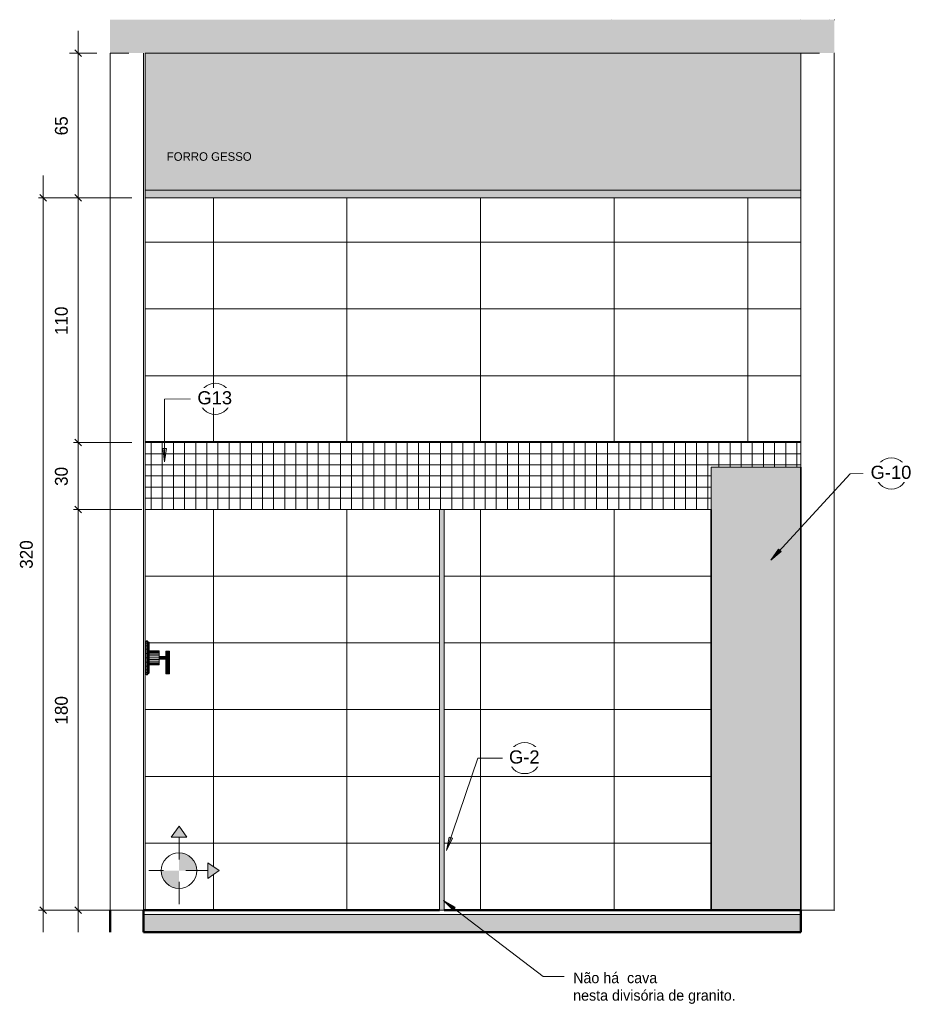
# Model space of a CAD drawing. Header units: metres. Extents: x -7.1 to 31.6, y -21.1 to 8.5.
# Tile 13 of 44: x 0 to 4, y -0.4 to 4. Entities that reach past the tile are written whole.
import ezdxf

# ---------------------------------------------------------------- set-up
doc = ezdxf.new("R2010")
doc.units = ezdxf.units.M
doc.linetypes.add('Oculta', pattern=[0.007144, 0.004763, -0.002381])
for name, color, linetype, lineweight in [('A-ANNO-DIMS', 211, 'Continuous', 9), ('A-ANNO-DIMS-20', 211, 'Continuous', 9), ('A-ANNO-KEYN', 231, 'Continuous', 9), ('A-DETL', 90, 'Continuous', 18), ('A-DETL-GENF', 92, 'Continuous', 18), ('A-DETL-HDLN', 90, 'Oculta', 18), ('A-DETL-THIN', 151, 'Continuous', 18), ('A-DOOR', 31, 'Continuous', 18), ('A-FLOR', 192, 'Continuous', 18), ('A-FLOR-MCUT', 51, 'Continuous', 18), ('A-FLOR-PATT', 8, 'Continuous', 18), ('A-GENM', 13, 'Continuous', 18), ('A-WALL', 113, 'Continuous', 18), ('A-WALL-PATT', 111, 'Continuous', 35), ('Drawing3_dwg _2_', 8, 'Continuous', 18), ('G-ANNO-TEXT', 231, 'Continuous', 9), ('G-IMPT', 8, 'Continuous', 18), ('P-SANR-FIXT', 6, 'Continuous', 18)]:
    doc.layers.add(name, color=color, linetype=linetype, lineweight=lineweight)
doc.styles.add('Arial_2', font='arial.ttf', dxfattribs={"height": 0.059012})
doc.styles.add('Century Gothic_1', font='GOTHIC.TTF', dxfattribs={"height": 0.047904})
doc.styles.add('Century Gothic_4', font='GOTHIC.TTF', dxfattribs={"height": 0.038323})
doc.styles.add('Century Gothic_5', font='GOTHIC.TTF', dxfattribs={"height": 0.057484})
doc.dimstyles.new('_Cotas_detalhamento_3_mm_1', dxfattribs={"dimscale": 0.3048, "dimtxt": 0.06, "dimasz": 0.098425, "dimexe": 0.065617, "dimexo": 0.19685, "dimgap": 0.098425, "dimtad": 1, "dimdec": 0, "dimlfac": 100, "dimzin": 0, "dimdsep": 46, "dimtxsty": 'Century Gothic_5', "dimblk1": 'OBLIQUE', "dimblk2": 'OBLIQUE', "dimsah": 1, "dimcen": 0.09, "dimdle": 0.328084, "dimazin": 0, "dimtfac": 1, "dimtdec": 4, "dimtix": 1, "dimtmove": 0, "dimatfit": 3, "dimfxl": 1, "dimtvp": 1, "dimtolj": 1, "dimtzin": 0, "dimarcsym": 2})
pattern_1 = [(0, (20.112, -0.6), (0, 0.3), []), (90, (20.112, -0.6), (-0.6, 4e-17), [])]

# ---------------------------------------------------------------- blocks, each defined once
blk = doc.blocks.new('Drawing3_dwg_Toilet_tissue_dispenser_12762 - Toilet_tissue_dispenser_12762-202880-TÉRREO-1487642-Vista F_')
at = {"layer": 'A-GENM', "color": 3}
for p, q in [((19.6074, 0), (19.6155, 0)), ((19.6155, 0), (19.6074, 0)), ((19.6183, 0), (19.6155, 0)), ((19.6155, 0), (19.6182, 0)), ((19.6155, 0), (19.6155, 0)), ((19.6155, 0), (19.6155, 0))]:
    blk.add_line(p, q, dxfattribs=at)
at = {"layer": 'A-GENM', "color": 3, "flags": 128}
for points in [[(19.551, 0), (19.551, 0), (19.551, 0), (19.551, 0), (19.5511, 0), (19.5512, 0), (19.5513, 0), (19.5514, 0), (19.5515, 0), (19.5517, 0), (19.5518, 0), (19.552, 0), (19.5522, 0), (19.5524, 0), (19.5526, 0), (19.5529, 0), (19.5531, 0), (19.5534, 0), (19.5537, 0), (19.5539, 0), (19.5543, 0), (19.5546, 0), (19.5549, 0), (19.5552, 0), (19.5556, 0), (19.556, 0), (19.5563, 0), (19.5567, 0), (19.5571, 0), (19.5575, 0), (19.5579, 0), (19.5583, 0), (19.5587, 0), (19.5592, 0), (19.5596, 0), (19.56, 0), (19.6644, 0)], [(19.5512, 0), (19.5512, 0), (19.5512, 0), (19.5512, 0), (19.5512, 0), (19.5512, 0), (19.5512, 0), (19.5512, 0), (19.5512, 0), (19.5512, 0), (19.5512, 0), (19.5512, 0), (19.5512, 0), (19.5512, 0), (19.5512, 0), (19.5512, 0), (19.5512, 0), (19.5512, 0), (19.5512, 0), (19.5512, 0), (19.5512, 0), (19.5512, 0), (19.5512, 0), (19.5512, 0), (19.5511, 0), (19.5511, 0), (19.5511, 0), (19.5511, 0), (19.5511, 0), (19.5511, 0), (19.5511, 0), (19.5511, 0), (19.5511, 0), (19.5511, 0), (19.5511, 0), (19.5511, 0), (19.5511, 0), (19.5511, 0), (19.5511, 0), (19.5511, 0), (19.5511, 0), (19.5511, 0), (19.5511, 0), (19.5511, 0), (19.5511, 0), (19.5511, 0), (19.551, 0), (19.551, 0), (19.551, 0), (19.551, 0), (19.551, 0), (19.551, 0), (19.551, 0), (19.551, 0), (19.551, 0), (19.551, 0), (19.551, 0), (19.551, 0), (19.551, 0), (19.551, 0), (19.551, 0), (19.551, 0), (19.551, 0), (19.551, 0), (19.551, 0), (19.551, 0), (19.551, 0), (19.551, 0), (19.551, 0), (19.551, 0), (19.551, 0), (19.551, 0), (19.551, 0), (19.551, 0), (19.551, 0), (19.551, 0)], [(19.551, 0), (19.551, 0), (19.551, 0), (19.551, 0), (19.551, 0), (19.551, 0), (19.551, 0), (19.551, 0), (19.551, 0), (19.551, 0), (19.551, 0), (19.551, 0), (19.551, 0), (19.551, 0), (19.551, 0), (19.551, 0), (19.551, 0), (19.551, 0), (19.551, 0), (19.551, 0), (19.551, 0), (19.551, 0), (19.551, 0), (19.551, 0), (19.551, 0), (19.551, 0), (19.551, 0), (19.551, 0), (19.551, 0), (19.551, 0), (19.5511, 0), (19.5511, 0), (19.5511, 0), (19.5511, 0), (19.5511, 0), (19.5511, 0), (19.5511, 0), (19.5511, 0)], [(19.5511, 0), (19.5511, 0), (19.5511, 0), (19.5511, 0), (19.5511, 0), (19.5511, 0), (19.5511, 0), (19.5511, 0), (19.5511, 0), (19.5511, 0), (19.5511, 0), (19.5511, 0), (19.5511, 0), (19.5511, 0), (19.5512, 0), (19.5512, 0), (19.5512, 0), (19.5512, 0), (19.5512, 0), (19.5512, 0), (19.5512, 0), (19.5512, 0), (19.5512, 0), (19.5512, 0), (19.5512, 0), (19.5512, 0), (19.5512, 0), (19.5512, 0), (19.5512, 0), (19.5512, 0), (19.5512, 0), (19.5512, 0), (19.5512, 0), (19.5512, 0), (19.5512, 0), (19.5512, 0), (19.5512, 0), (19.5512, 0)], [(19.5512, 0), (19.5512, 0), (19.5512, 0), (19.5513, 0), (19.5513, 0), (19.5514, 0), (19.5515, 0), (19.5516, 0), (19.5518, 0), (19.5519, 0), (19.5521, 0), (19.5523, 0), (19.5524, 0), (19.5527, 0), (19.5529, 0), (19.5531, 0), (19.5534, 0), (19.5536, 0), (19.5539, 0), (19.5542, 0), (19.5545, 0), (19.5549, 0), (19.5552, 0), (19.5555, 0), (19.5559, 0), (19.5563, 0), (19.5566, 0), (19.557, 0), (19.5574, 0), (19.5578, 0), (19.5582, 0), (19.5586, 0), (19.559, 0), (19.5595, 0), (19.5599, 0), (19.5603, 0), (19.6647, 0)], [(19.5603, 0), (19.5601, 0), (19.56, 0)], [(19.6644, 0), (19.6646, 0), (19.6647, 0)]]:
    blk.add_lwpolyline(points, dxfattribs=at)
blk = doc.blocks.new('Drawing3_dwg_M_Descarga simples1 - 60X160-353184-TÉRREO-1487643-Vista F_')
at = {"layer": 'A-DOOR', "color": 130, "lineweight": 25}
for p, q in [((19.8047, 0), (19.7847, 0)), ((19.7847, 0), (19.8047, 0))]:
    blk.add_line(p, q, dxfattribs=at)
at = {"layer": 'A-DOOR', "color": 4}
blk.add_line((20.3864, 0), (19.8047, 0), dxfattribs=at)
blk = doc.blocks.new('Drawing3_dwg_M_Toilet-Domestic-3D - M_Toilet-Domestic-3D-210232-TÉRREO-1487644-Vista F_')
at = {"layer": 'P-SANR-FIXT', "color": 3, "flags": 128}
blk.add_lwpolyline([(20.392, 0), (20.3909, 0), (20.3772, 0), (20.3587, 0), (20.335, 0), (20.2998, 0), (20.2744, 0), (20.2524, 0), (20.2175, 0), (20.1921, 0), (20.1572, 0), (20.1352, 0), (20.1098, 0), (20.0746, 0), (20.0509, 0), (20.0324, 0), (20.0187, 0), (20.0176, 0)], dxfattribs=at)
blk = doc.blocks.new('Drawing3_dwg_Toilet_tissue_dispenser_12762 - Toilet_tissue_dispenser_12762-V24-TÉRREO-1487646-Vista F_')
at = {"layer": 'A-GENM', "color": 3}
for p, q in [((20.5912, 0), (20.5992, 0)), ((20.5992, 0), (20.5912, 0)), ((20.602, 0), (20.5992, 0)), ((20.5992, 0), (20.602, 0)), ((20.5992, 0), (20.5992, 0)), ((20.5992, 0), (20.5992, 0))]:
    blk.add_line(p, q, dxfattribs=at)
at = {"layer": 'A-GENM', "color": 3, "flags": 128}
for points in [[(20.535, 0), (20.535, 0), (20.535, 0), (20.535, 0), (20.5351, 0), (20.5352, 0), (20.5353, 0), (20.5354, 0), (20.5355, 0), (20.5357, 0), (20.5358, 0), (20.536, 0), (20.5362, 0), (20.5364, 0), (20.5366, 0), (20.5369, 0), (20.5371, 0), (20.5374, 0), (20.5377, 0), (20.538, 0), (20.5383, 0), (20.5386, 0), (20.5389, 0), (20.5393, 0), (20.5396, 0), (20.54, 0), (20.5404, 0), (20.5408, 0), (20.5411, 0), (20.5415, 0), (20.542, 0), (20.5424, 0), (20.5428, 0), (20.5432, 0), (20.5436, 0), (20.544, 0), (20.6484, 0), (20.652, 0), (20.6518, 0), (20.6517, 0), (20.6482, 0), (20.5438, 0), (20.5433, 0), (20.5429, 0), (20.5425, 0), (20.5421, 0), (20.5417, 0), (20.5413, 0), (20.5409, 0), (20.5405, 0), (20.5401, 0), (20.5397, 0), (20.5394, 0), (20.539, 0), (20.5387, 0), (20.5383, 0), (20.538, 0), (20.5377, 0), (20.5374, 0), (20.5371, 0), (20.5369, 0), (20.5366, 0), (20.5364, 0), (20.5361, 0), (20.5359, 0), (20.5357, 0), (20.5356, 0), (20.5354, 0), (20.5353, 0), (20.5351, 0), (20.535, 0), (20.5349, 0), (20.5349, 0), (20.5348, 0), (20.5347, 0), (20.5347, 0), (20.5347, 0)], [(20.535, 0), (20.535, 0), (20.535, 0), (20.535, 0), (20.535, 0), (20.535, 0), (20.5349, 0), (20.5349, 0), (20.5349, 0), (20.5349, 0), (20.5349, 0), (20.5349, 0), (20.5349, 0), (20.5349, 0), (20.5349, 0), (20.5349, 0), (20.5349, 0), (20.5349, 0), (20.5349, 0), (20.5349, 0), (20.5349, 0), (20.5349, 0), (20.5349, 0), (20.5349, 0), (20.5349, 0), (20.5349, 0), (20.5349, 0), (20.5349, 0), (20.5349, 0), (20.5349, 0), (20.5349, 0), (20.5349, 0), (20.5349, 0), (20.5349, 0), (20.5349, 0), (20.5348, 0), (20.5348, 0), (20.5348, 0), (20.5348, 0), (20.5348, 0), (20.5348, 0), (20.5348, 0), (20.5348, 0), (20.5348, 0), (20.5348, 0), (20.5348, 0), (20.5348, 0), (20.5348, 0), (20.5348, 0), (20.5348, 0), (20.5348, 0), (20.5348, 0), (20.5348, 0), (20.5348, 0), (20.5348, 0), (20.5348, 0), (20.5348, 0), (20.5348, 0), (20.5348, 0), (20.5347, 0), (20.5347, 0), (20.5347, 0), (20.5347, 0), (20.5347, 0), (20.5347, 0), (20.5347, 0), (20.5347, 0), (20.5347, 0), (20.5347, 0), (20.5347, 0), (20.5347, 0), (20.5347, 0), (20.5347, 0), (20.5347, 0), (20.5347, 0), (20.5347, 0)], [(20.5347, 0), (20.5347, 0), (20.5347, 0), (20.5347, 0), (20.5347, 0), (20.5347, 0), (20.5347, 0), (20.5347, 0), (20.5347, 0), (20.5347, 0), (20.5347, 0), (20.5347, 0), (20.5347, 0), (20.5347, 0), (20.5347, 0), (20.5347, 0), (20.5347, 0), (20.5348, 0), (20.5348, 0), (20.5348, 0), (20.5348, 0), (20.5348, 0), (20.5348, 0), (20.5348, 0), (20.5348, 0), (20.5348, 0), (20.5348, 0), (20.5348, 0), (20.5348, 0), (20.5348, 0), (20.5348, 0), (20.5348, 0), (20.5348, 0), (20.5348, 0), (20.5348, 0), (20.5348, 0), (20.5348, 0), (20.5348, 0)], [(20.5348, 0), (20.5348, 0), (20.5348, 0), (20.5349, 0), (20.5349, 0), (20.5349, 0), (20.5349, 0), (20.5349, 0), (20.5349, 0), (20.5349, 0), (20.5349, 0), (20.5349, 0), (20.5349, 0), (20.5349, 0), (20.5349, 0), (20.5349, 0), (20.5349, 0), (20.5349, 0), (20.5349, 0), (20.5349, 0), (20.5349, 0), (20.5349, 0), (20.5349, 0), (20.5349, 0), (20.5349, 0), (20.5349, 0), (20.5349, 0), (20.5349, 0), (20.5349, 0), (20.5349, 0), (20.5349, 0), (20.5349, 0), (20.535, 0), (20.535, 0), (20.535, 0), (20.535, 0), (20.535, 0), (20.535, 0)], [(20.544, 0), (20.5439, 0), (20.5438, 0)], [(20.6482, 0), (20.6483, 0), (20.6484, 0)]]:
    blk.add_lwpolyline(points, dxfattribs=at)
blk = doc.blocks.new('Drawing3_dwg _2_-1487641-Vista F_')
at = {"lineweight": 18}
for p, q in [((19.0422, 0), (17.5618, 0)), ((17.5618, 0), (19.0422, 0)), ((17.5618, 0), (19.0422, 0)), ((20.815, 0), (19.0622, 0)), ((19.0622, 0), (20.815, 0)), ((19.0622, 0), (20.815, 0)), ((20.815, 0), (20.1383, 0))]:
    blk.add_line(p, q, dxfattribs=at)
at = {"layer": 'A-WALL', "color": 5}
for p, q in [((19.6647, 0), (19.4009, 0)), ((19.4009, 0), (19.7847, 0)), ((19.7847, 0), (19.6847, 0)), ((20.6646, 0), (20.1857, 0)), ((20.1857, 0), (20.6646, 0))]:
    blk.add_line(p, q, dxfattribs=at)
at = {"layer": 'A-WALL', "color": 170, "lineweight": 35}
for p, q in [((20.8146, 0), (20.815, 0)), ((20.815, 0), (20.8146, 0)), ((20.8146, 0), (20.815, 0)), ((20.815, 0), (20.8146, 0))]:
    blk.add_line(p, q, dxfattribs=at)
for name in ['Drawing3_dwg_Toilet_tissue_dispenser_12762 - Toilet_tissue_dispenser_12762-202880-TÉRREO-1487642-Vista F_', 'Drawing3_dwg_M_Descarga simples1 - 60X160-353184-TÉRREO-1487643-Vista F_', 'Drawing3_dwg_M_Toilet-Domestic-3D - M_Toilet-Domestic-3D-210232-TÉRREO-1487644-Vista F_', 'Drawing3_dwg_Toilet_tissue_dispenser_12762 - Toilet_tissue_dispenser_12762-V24-TÉRREO-1487646-Vista F_']:
    blk.add_blockref(name, (0, 0))
blk = doc.blocks.new('Kohler_-_K-T8226_Taboret_Shower_Trim_1533 - t8226_dxf-717986-Vista F_')
at = {"layer": 'G-IMPT'}
for p, q in [((17.7238, 1.2068), (17.7238, 1.2094)), ((17.7301, 1.2094), (17.7238, 1.2094)), ((17.7238, 1.1992), (17.7238, 1.2068)), ((17.7301, 1.2068), (17.7238, 1.2068)), ((17.7238, 1.1871), (17.7238, 1.1992)), ((17.7301, 1.1992), (17.7238, 1.1992)), ((17.7301, 1.2068), (17.7301, 1.2094)), ((17.7301, 1.2094), (17.7301, 1.2092)), ((17.7301, 1.1992), (17.7301, 1.2068)), ((17.7301, 1.2047), (17.7349, 1.2047)), ((17.7301, 1.2022), (17.7349, 1.2022)), ((17.7301, 1.1871), (17.7301, 1.1992)), ((17.7301, 1.1951), (17.7349, 1.1951)), ((17.7349, 1.2022), (17.7349, 1.2047)), ((17.7349, 1.2047), (17.7349, 1.2044)), ((17.7349, 1.2031), (17.7381, 1.2031)), ((17.7349, 1.1951), (17.7349, 1.2022)), ((17.7349, 1.2007), (17.7381, 1.2007)), ((17.7349, 1.1837), (17.7349, 1.1951)), ((17.7381, 1.2007), (17.7381, 1.2031)), ((17.7381, 1.2031), (17.7381, 1.2028)), ((17.7381, 1.1937), (17.7381, 1.2007)), ((17.7238, 1.1713), (17.7238, 1.1871)), ((17.7301, 1.1871), (17.7238, 1.1871)), ((17.7238, 1.1529), (17.7238, 1.1713)), ((17.7301, 1.1713), (17.7238, 1.1713)), ((17.7238, 1.1332), (17.7238, 1.1529)), ((17.7301, 1.1529), (17.7238, 1.1529)), ((17.7301, 1.1713), (17.7301, 1.1871)), ((17.7301, 1.1837), (17.7349, 1.1837)), ((17.7301, 1.1529), (17.7301, 1.1713)), ((17.7301, 1.1689), (17.7349, 1.1689)), ((17.7301, 1.1332), (17.7301, 1.1529)), ((17.7301, 1.1517), (17.7349, 1.1517)), ((17.7349, 1.1937), (17.7381, 1.1937)), ((17.7349, 1.1689), (17.7349, 1.1837)), ((17.7349, 1.1826), (17.7381, 1.1826)), ((17.7349, 1.1517), (17.7349, 1.1689)), ((17.7349, 1.1681), (17.7381, 1.1681)), ((17.7349, 1.1332), (17.7349, 1.1517)), ((17.7349, 1.1513), (17.7381, 1.1513)), ((17.7381, 1.1826), (17.7381, 1.1937)), ((17.7381, 1.1681), (17.7381, 1.1826)), ((17.7381, 1.1513), (17.7381, 1.1681)), ((17.7381, 1.165), (17.7825, 1.165)), ((17.7381, 1.1639), (17.7825, 1.1639)), ((17.7381, 1.1607), (17.7825, 1.1607)), ((17.7381, 1.1557), (17.7825, 1.1557)), ((17.7381, 1.1332), (17.7381, 1.1513)), ((17.7825, 1.1639), (17.7825, 1.165)), ((17.7825, 1.165), (17.7825, 1.1647)), ((17.7825, 1.1607), (17.7825, 1.1639)), ((17.7825, 1.1557), (17.7825, 1.1607)), ((17.7825, 1.1491), (17.7825, 1.1557)), ((17.8126, 1.1392), (17.8126, 1.1628)), ((17.8137, 1.1628), (17.8126, 1.1628)), ((17.8126, 1.1628), (17.8129, 1.1628)), ((17.8137, 1.1628), (17.8166, 1.1628)), ((17.8137, 1.138), (17.8137, 1.1628)), ((17.8166, 1.1628), (17.8206, 1.1628)), ((17.8166, 1.0612), (17.8166, 1.1628)), ((17.8206, 1.1628), (17.8245, 1.1628)), ((17.8206, 1.0612), (17.8206, 1.1628)), ((17.8245, 1.1628), (17.8274, 1.1628)), ((17.8245, 1.0612), (17.8245, 1.1628)), ((17.8274, 1.1628), (17.8285, 1.1628)), ((17.8274, 1.0612), (17.8274, 1.1628)), ((17.8285, 1.1628), (17.8283, 1.1628)), ((17.8285, 1.0612), (17.8285, 1.1628)), ((17.7238, 1.1135), (17.7238, 1.1332)), ((17.7301, 1.1332), (17.7238, 1.1332)), ((17.7238, 1.0951), (17.7238, 1.1135)), ((17.7301, 1.1135), (17.7238, 1.1135)), ((17.7301, 1.1135), (17.7301, 1.1332)), ((17.7301, 1.1332), (17.7349, 1.1332)), ((17.7301, 1.1147), (17.7349, 1.1147)), ((17.7301, 1.0951), (17.7301, 1.1135)), ((17.7349, 1.1147), (17.7349, 1.1332)), ((17.7349, 1.1332), (17.7381, 1.1332)), ((17.7349, 1.1151), (17.7381, 1.1151)), ((17.7349, 1.0975), (17.7349, 1.1147)), ((17.7381, 1.1491), (17.7825, 1.1491)), ((17.7381, 1.1414), (17.7825, 1.1414)), ((17.7381, 1.1151), (17.7381, 1.1332)), ((17.7381, 1.1332), (17.7825, 1.1332)), ((17.7381, 1.125), (17.7825, 1.125)), ((17.7381, 1.1173), (17.7825, 1.1173)), ((17.7381, 1.0983), (17.7381, 1.1151)), ((17.7381, 1.1108), (17.7825, 1.1108)), ((17.7825, 1.1414), (17.7825, 1.1491)), ((17.7825, 1.1332), (17.7825, 1.1414)), ((17.7825, 1.1396), (17.8137, 1.1396)), ((17.7825, 1.1393), (17.8131, 1.1393)), ((17.7825, 1.1387), (17.8135, 1.1387)), ((17.7825, 1.1377), (17.8141, 1.1377)), ((17.7825, 1.1364), (17.8151, 1.1364)), ((17.7825, 1.1349), (17.816, 1.1349)), ((17.7825, 1.125), (17.7825, 1.1332)), ((17.7825, 1.1332), (17.816, 1.1332)), ((17.7825, 1.1316), (17.816, 1.1316)), ((17.7825, 1.13), (17.8151, 1.13)), ((17.7825, 1.1287), (17.8141, 1.1287)), ((17.7825, 1.1277), (17.8135, 1.1277)), ((17.7825, 1.1271), (17.8131, 1.1271)), ((17.7825, 1.1269), (17.8137, 1.1269)), ((17.7825, 1.1173), (17.7825, 1.125)), ((17.7825, 1.1108), (17.7825, 1.1173)), ((17.7825, 1.1057), (17.7825, 1.1108)), ((17.8126, 1.0612), (17.8126, 1.1272)), ((17.8137, 1.0612), (17.8137, 1.1284)), ((17.7238, 1.0793), (17.7238, 1.0951)), ((17.7301, 1.0951), (17.7238, 1.0951)), ((17.7238, 1.0672), (17.7238, 1.0793)), ((17.7301, 1.0793), (17.7238, 1.0793)), ((17.7238, 1.0596), (17.7238, 1.0672)), ((17.7301, 1.0672), (17.7238, 1.0672)), ((17.7301, 1.0975), (17.7349, 1.0975)), ((17.7301, 1.0793), (17.7301, 1.0951)), ((17.7301, 1.0827), (17.7349, 1.0827)), ((17.7301, 1.0672), (17.7301, 1.0793)), ((17.7301, 1.0713), (17.7349, 1.0713)), ((17.7301, 1.0596), (17.7301, 1.0672)), ((17.7301, 1.0642), (17.7349, 1.0642)), ((17.7301, 1.0618), (17.7349, 1.0618)), ((17.7349, 1.0983), (17.7381, 1.0983)), ((17.7349, 1.0827), (17.7349, 1.0975)), ((17.7349, 1.0838), (17.7381, 1.0838)), ((17.7349, 1.0713), (17.7349, 1.0827)), ((17.7349, 1.0727), (17.7381, 1.0727)), ((17.7349, 1.0642), (17.7349, 1.0713)), ((17.7349, 1.0657), (17.7381, 1.0657)), ((17.7349, 1.0618), (17.7349, 1.0642)), ((17.7349, 1.0634), (17.7381, 1.0634)), ((17.7349, 1.062), (17.7349, 1.0618)), ((17.7381, 1.1057), (17.7825, 1.1057)), ((17.7381, 1.1025), (17.7825, 1.1025)), ((17.7381, 1.1015), (17.7825, 1.1015)), ((17.7381, 1.0838), (17.7381, 1.0983)), ((17.7381, 1.0727), (17.7381, 1.0838)), ((17.7381, 1.0657), (17.7381, 1.0727)), ((17.7381, 1.0634), (17.7381, 1.0657)), ((17.7381, 1.0636), (17.7381, 1.0634)), ((17.7825, 1.1025), (17.7825, 1.1057)), ((17.7825, 1.1015), (17.7825, 1.1025)), ((17.7825, 1.1017), (17.7825, 1.1015)), ((17.7238, 1.057), (17.7238, 1.0596)), ((17.7301, 1.0596), (17.7238, 1.0596)), ((17.7301, 1.057), (17.7238, 1.057)), ((17.7301, 1.057), (17.7301, 1.0596)), ((17.7301, 1.0573), (17.7301, 1.057)), ((17.8137, 1.0612), (17.8126, 1.0612)), ((17.8126, 1.0612), (17.8129, 1.0612)), ((17.8137, 1.0612), (17.8166, 1.0612)), ((17.8166, 1.0612), (17.8206, 1.0612)), ((17.8206, 1.0612), (17.8245, 1.0612)), ((17.8245, 1.0612), (17.8274, 1.0612)), ((17.8274, 1.0612), (17.8285, 1.0612)), ((17.8285, 1.0612), (17.8283, 1.0612))]:
    blk.add_line(p, q, dxfattribs=at)
blk = doc.blocks.new('Kohler_-_K-T8226_Taboret_Shower_Trim_1533 - Kohler_-_K-T8226_Taboret_Shower_Trim_1533-204706-Vista F_')
blk.add_blockref('Kohler_-_K-T8226_Taboret_Shower_Trim_1533 - t8226_dxf-717986-Vista F_', (0, 0))
blk = doc.blocks.new('_Roupeiro de aço 2 - _Roupeiro de aço 1-2392650-Vista F_')
at = {"layer": 'A-GENM', "lineweight": 35}
for p, q in [((20.6646, 0), (20.6646, 1.99)), ((20.2615, 1.8), (20.2615, 0)), ((20.2615, 0), (20.6646, 0))]:
    blk.add_line(p, q, dxfattribs=at)
blk = doc.blocks.new('DIMBLOCK24-Vista F_')
at = {"layer": 'A-ANNO-DIMS-20'}
for p, q in [((0.3045, 3.95), (0.3045, 3.2)), ((0.2657, 3.85), (0.3245, 3.85)), ((0.3045, 3.85), (0.3887, 3.85)), ((0.5461, 3.2), (0.2845, 3.2)), ((0.3045, 3.2), (0.5461, 3.2))]:
    blk.add_line(p, q, dxfattribs=at)
at = {"layer": 'A-ANNO-DIMS-20', "lineweight": 18}
for p, q in [((0.3045, 3.85), (0.2895, 3.865)), ((0.3045, 3.85), (0.3195, 3.835)), ((0.3045, 3.2), (0.2895, 3.215)), ((0.3045, 3.2), (0.3195, 3.185))]:
    blk.add_line(p, q, dxfattribs=at)
at = {"layer": 'A-ANNO-DIMS-20', "color": 0, "insert": (0.2008, 3.4802), "char_height": 0.05748, "width": 0.107429, "attachment_point": 1, "rotation": 90, "line_spacing_factor": 0.984117, "style": 'Century Gothic_5'}
blk.add_mtext('65', dxfattribs=at)
blk = doc.blocks.new('_Oblique')
at = {"color": 0, "linetype": 'ByBlock', "lineweight": -2}
blk.add_line((-0.5, -0.5), (0.5, 0.5), dxfattribs=at)
blk = doc.blocks.new('DIMBLOCK25-Vista F_')
at = {"layer": 'A-ANNO-DIMS-20'}
for p, q in [((0.5461, 3.2), (0.2845, 3.2)), ((0.3045, 3.2), (0.3045, 2.1)), ((0.3045, 3.2), (0.5461, 3.2)), ((0.5461, 2.1), (0.2845, 2.1)), ((0.3045, 2.1), (0.5461, 2.1))]:
    blk.add_line(p, q, dxfattribs=at)
at = {"layer": 'A-ANNO-DIMS-20', "lineweight": 18}
for p, q in [((0.3045, 3.2), (0.2895, 3.215)), ((0.3045, 3.2), (0.3195, 3.185)), ((0.3045, 2.1), (0.2895, 2.115)), ((0.3045, 2.1), (0.3195, 2.085))]:
    blk.add_line(p, q, dxfattribs=at)
at = {"layer": 'A-ANNO-DIMS-20', "color": 0, "insert": (0.2008, 2.5829), "char_height": 0.05748, "width": 0.161143, "attachment_point": 1, "rotation": 90, "line_spacing_factor": 0.984117, "style": 'Century Gothic_5'}
blk.add_mtext('110', dxfattribs=at)
blk = doc.blocks.new('DIMBLOCK26-Vista F_')
at = {"layer": 'A-ANNO-DIMS-20'}
for p, q in [((0.5461, 2.1), (0.2845, 2.1)), ((0.3045, 2.1), (0.3045, 1.8)), ((0.3045, 2.1), (0.5461, 2.1)), ((0.5909, 1.8), (0.2845, 1.8)), ((0.3045, 1.8), (0.5909, 1.8))]:
    blk.add_line(p, q, dxfattribs=at)
at = {"layer": 'A-ANNO-DIMS-20', "lineweight": 18}
for p, q in [((0.3045, 2.1), (0.2895, 2.115)), ((0.3045, 2.1), (0.3195, 2.085)), ((0.3045, 1.8), (0.2895, 1.815)), ((0.3045, 1.8), (0.3195, 1.785))]:
    blk.add_line(p, q, dxfattribs=at)
at = {"layer": 'A-ANNO-DIMS-20', "color": 0, "insert": (0.2008, 1.9052), "char_height": 0.05748, "width": 0.107429, "attachment_point": 1, "rotation": 90, "line_spacing_factor": 0.984117, "style": 'Century Gothic_5'}
blk.add_mtext('30', dxfattribs=at)
blk = doc.blocks.new('DIMBLOCK27-Vista F_')
at = {"layer": 'A-ANNO-DIMS-20', "lineweight": 18}
for p, q in [((0.3045, 1.8), (0.2895, 1.815)), ((0.3045, 1.8), (0.3195, 1.785)), ((0.3045, 0), (0.2895, 0.015)), ((0.3045, 0), (0.3195, -0.015))]:
    blk.add_line(p, q, dxfattribs=at)
at = {"layer": 'A-ANNO-DIMS-20'}
for p, q in [((0.5909, 1.8), (0.2845, 1.8)), ((0.3045, 1.8), (0.3045, -0.1)), ((0.3045, 1.8), (0.5909, 1.8)), ((0.5387, 0), (0.2845, 0)), ((0.3045, 0), (0.5387, 0))]:
    blk.add_line(p, q, dxfattribs=at)
at = {"layer": 'A-ANNO-DIMS-20', "color": 0, "insert": (0.2008, 0.8329), "char_height": 0.05748, "width": 0.161143, "attachment_point": 1, "rotation": 90, "line_spacing_factor": 0.984117, "style": 'Century Gothic_5'}
blk.add_mtext('180', dxfattribs=at)
blk = doc.blocks.new('DIMBLOCK28-Vista F_')
at = {"layer": 'A-ANNO-DIMS-20'}
for p, q in [((0.1473, -0.1), (0.1473, 3.3)), ((0.5461, 3.2), (0.1273, 3.2)), ((0.1473, 3.2), (0.5461, 3.2)), ((0.5387, 0), (0.1273, 0)), ((0.1473, 0), (0.5387, 0))]:
    blk.add_line(p, q, dxfattribs=at)
at = {"layer": 'A-ANNO-DIMS-20', "lineweight": 18}
for p, q in [((0.1473, 3.2), (0.1323, 3.215)), ((0.1473, 3.2), (0.1623, 3.185)), ((0.1473, 0), (0.1323, 0.015)), ((0.1473, 0), (0.1623, -0.015))]:
    blk.add_line(p, q, dxfattribs=at)
at = {"layer": 'A-ANNO-DIMS-20', "color": 0, "insert": (0.0436, 1.5329), "char_height": 0.05748, "width": 0.161143, "attachment_point": 1, "rotation": 90, "line_spacing_factor": 0.984117, "style": 'Century Gothic_5'}
blk.add_mtext('320', dxfattribs=at)
blk = doc.blocks.new('M_Identificador de nota-chave - Texto da nota-chave-86548-Vista F_')
at = {"layer": 'A-ANNO-KEYN'}
blk.add_circle((21.0709, 1.9614), 0.07, dxfattribs=at)

msp = doc.modelspace()

# ---------------------------------------------------------------- hatches: boundary and pattern name
at = {"layer": 'A-ANNO-KEYN'}
for points in [[(0.6934, 2.0139), (0.7013, 2.0739), (0.6855, 2.0739)], [(3.4161, 1.5715), (3.4624, 1.6104), (3.4507, 1.6211)], [(1.9596, 0.2678), (1.9864, 0.3221), (1.9714, 0.3272)]]:
    msp.add_hatch(color=256, dxfattribs=at).paths.add_polyline_path(points, flags=0)
at = {"layer": 'A-DETL-GENF'}
for color, points in [(7, [(3.5511, 3.85), (3.7011, 3.85), (3.7011, 4), (0.4483, 4), (0.4483, 3.85), (3.3011, 3.85)]), (7, [(3.1481, 3.2341), (3.5511, 3.2341), (3.5511, 3.85), (0.6061, 3.85), (0.6061, 3.2341), (2.0749, 3.2341)]), (1, [(0.6061, 3.2), (3.5511, 3.2), (3.5511, 3.2341), (0.6061, 3.2341)]), (254, [(3.1481, 0), (3.5511, 0), (3.5511, 1.99), (3.1481, 1.99), (3.1481, 1.8)]), (7, [(1.9287, 0), (1.9487, 0), (1.9487, 1.8), (1.9287, 1.8), (1.9287, 0.2)]), (7, [(0.8382, 0.1768), (0.8354, 0.1975), (0.8275, 0.2168), (0.8147, 0.2334), (0.7982, 0.2461), (0.7789, 0.2541), (0.7582, 0.2568), (0.7582, 0.1768), (0.8354, 0.1768)]), (7, [(0.7582, 0.0968), (0.7582, 0.1768), (0.6782, 0.1768), (0.6809, 0.1561), (0.6889, 0.1368), (0.7016, 0.1202), (0.7182, 0.1075), (0.7375, 0.0995)])]:
    msp.add_hatch(color=color, dxfattribs=at).paths.add_polyline_path(points, flags=0)
h = msp.add_hatch(dxfattribs=at)
h.set_pattern_fill('FP_5', color=150, style=0, pattern_type=2)
h.set_pattern_definition([(0, (19.683, 0), (0, 0.05), []), (90, (19.683, 0), (-0.05, 3e-18), [])])
h.paths.add_polyline_path([(0.6061, 1.8), (3.1481, 1.8), (3.1481, 1.99), (3.5511, 1.99), (3.5511, 2.1056), (0.6061, 2.1056), (0.6061, 1.9494)], flags=0)
h = msp.add_hatch(color=7, dxfattribs=at)
h.paths.add_polyline_path([(0.8881, 0.1418), (0.9372, 0.1763), (0.8881, 0.2107), (0.8881, 0.2)], flags=0)
h.paths.add_polyline_path([(0.7789, 0.3268), (0.7932, 0.3268), (0.7582, 0.3768), (0.7232, 0.3268), (0.7582, 0.3268)], flags=0)
at = {"layer": 'A-FLOR-PATT'}
for points in [[(0.4487, -0.1), (0.4487, -0.02), (0.4483, -0.02), (0.4483, -0.1)], [(0.5987, -0.1), (3.5511, -0.1), (3.5511, -0.02), (0.5987, -0.02)]]:
    msp.add_hatch(color=256, dxfattribs=at).paths.add_polyline_path(points, flags=0)
at = {"layer": 'A-WALL-PATT', "lineweight": 18}
msp.add_hatch(color=256, dxfattribs=at).paths.add_polyline_path([(3.6811, 4), (3.6811, 4), (3.5511, 4)], flags=0)
at = {"layer": 'A-WALL-PATT'}
msp.add_hatch(color=256, dxfattribs=at).paths.add_polyline_path([(3.7011, 4), (3.7011, 4), (3.6811, 4)], flags=0)
at = {"layer": 'A-WALL-PATT', "lineweight": 18}
h = msp.add_hatch(dxfattribs=at)
h.set_pattern_fill('FP_4', color=256, style=0, pattern_type=2)
h.set_pattern_definition(pattern_1)
h.paths.add_polyline_path([(0.9372, 0), (1.9287, 0), (1.9287, 1.8), (0.6061, 1.8), (0.6061, 0), (0.8881, 0)], flags=0)
h.paths.add_polyline_path([(2.0749, 0), (3.1481, 0), (3.1481, 1.8), (1.9487, 1.8), (1.9487, 0)], flags=0)
h.paths.add_polyline_path([(0.7582, 0.0968), (0.7375, 0.0995), (0.7182, 0.1075), (0.7016, 0.1202), (0.6889, 0.1368), (0.6809, 0.1561), (0.6782, 0.1768), (0.7582, 0.1768), (0.7582, 0.0995)], flags=0)
h.paths.add_polyline_path([(0.8881, 0.1418), (0.8881, 0.2107), (0.9372, 0.1763)], flags=0)
h.paths.add_polyline_path([(0.7789, 0.1768), (0.7582, 0.1768), (0.7582, 0.2568), (0.7789, 0.2541), (0.7982, 0.2461), (0.8147, 0.2334), (0.8275, 0.2168), (0.8354, 0.1975), (0.8382, 0.1768), (0.7982, 0.1768)], flags=0)
h.paths.add_polyline_path([(0.7582, 0.3268), (0.7232, 0.3268), (0.7582, 0.3768), (0.7932, 0.3268), (0.7789, 0.3268)], flags=0)
h.paths.add_polyline_path([(0.6167, 1.057), (0.6103, 1.057), (0.6103, 1.2094), (0.6167, 1.2094), (0.6167, 1.2047), (0.6214, 1.2047), (0.6214, 1.2031), (0.6246, 1.2031), (0.6246, 1.165), (0.6691, 1.165), (0.6691, 1.1396), (0.6992, 1.1396), (0.6992, 1.1628), (0.715, 1.1628), (0.715, 1.0612), (0.6992, 1.0612), (0.6992, 1.1269), (0.6691, 1.1269), (0.6691, 1.1015), (0.6246, 1.1015), (0.6246, 1.0634), (0.6214, 1.0634), (0.6214, 1.0618), (0.6167, 1.0618), (0.6167, 1.0596)], flags=0)
h.paths.add_polyline_path([(0.6061, 2.1056), (3.3011, 2.1056), (3.3011, 3.2), (0.6061, 3.2), (0.6061, 2.1057)], flags=0)
h = msp.add_hatch(dxfattribs=at)
h.set_pattern_fill('FP_4', color=256, style=0, pattern_type=2)
h.set_pattern_definition(pattern_1)
h.paths.add_polyline_path([(3.4144, 2.1056), (3.5511, 2.1056), (3.5511, 3.2), (3.3011, 3.2), (3.3011, 2.1056)], flags=0)
at = {"layer": 'G-ANNO-TEXT'}
msp.add_hatch(color=210, dxfattribs=at).paths.add_polyline_path([(1.9458, 0.0424), (1.9887, -0.0003), (1.9983, 0.0123)], flags=0)

# ---------------------------------------------------------------- linework, layer by layer
at = {"layer": 'A-ANNO-KEYN'}
for p, q in [((0.6934, 2.2953), (0.8412, 2.2963)), ((0.6934, 2.0139), (0.6934, 2.2953)), ((0.7013, 2.0739), (0.6855, 2.0739)), ((0.6855, 2.0739), (0.6934, 2.0139)), ((0.6934, 2.0139), (0.7013, 2.0739)), ((3.4161, 1.5715), (3.7719, 1.9604)), ((3.7719, 1.9604), (3.8648, 1.9614)), ((3.4507, 1.6211), (3.4161, 1.5715)), ((3.4161, 1.5715), (3.4624, 1.6104)), ((3.4624, 1.6104), (3.4507, 1.6211)), ((1.9596, 0.2678), (2.1003, 0.6816)), ((2.1003, 0.6816), (2.2407, 0.6826)), ((1.9714, 0.3272), (1.9596, 0.2678)), ((1.9596, 0.2678), (1.9864, 0.3221)), ((1.9864, 0.3221), (1.9714, 0.3272))]:
    msp.add_line(p, q, dxfattribs=at)
at = {"layer": 'A-DETL'}
for p, q in [((3.5511, 3.85), (0.6061, 3.85)), ((0.6061, 3.85), (0.6061, 3.2341)), ((3.5511, 3.2341), (3.5511, 3.85)), ((3.5511, 3.2341), (0.6061, 3.2341)), ((0.6061, 3.2341), (0.6061, 3.2)), ((3.5511, 3.2), (3.5511, 3.2341)), ((0.6061, 3.2), (3.5511, 3.2)), ((3.5511, 2.1056), (0.6061, 2.1056)), ((0.6061, 2.1056), (0.6061, 1.8)), ((3.5511, 1.99), (3.5511, 2.1056)), ((3.1481, 1.8), (3.1481, 1.99)), ((3.1481, 1.99), (3.5511, 1.99)), ((3.5511, 1.99), (3.1481, 1.99)), ((3.1481, 1.99), (3.1481, 0)), ((3.5511, 0), (3.5511, 1.99)), ((0.6061, 1.8), (1.9287, 1.8)), ((1.9287, 1.8), (1.9287, 0)), ((1.9487, 1.8), (1.9287, 1.8)), ((1.9487, 1.8), (3.1481, 1.8)), ((1.9487, 0), (1.9487, 1.8)), ((1.9287, 0), (1.9487, 0)), ((3.1481, 0), (3.5511, 0))]:
    msp.add_line(p, q, dxfattribs=at)
at = {"layer": 'A-DETL-HDLN'}
for p, q in [((0.7582, 0.3768), (0.7232, 0.3268)), ((0.7932, 0.3268), (0.7582, 0.3768)), ((0.7232, 0.3268), (0.7932, 0.3268)), ((0.7582, 0.0268), (0.7582, 0.3268)), ((0.8881, 0.2118), (0.8882, 0.1418)), ((0.9382, 0.1768), (0.8881, 0.2118)), ((0.8882, 0.1768), (0.6232, 0.1768)), ((0.8882, 0.1418), (0.9382, 0.1768))]:
    msp.add_line(p, q, dxfattribs=at)
at = {"layer": 'A-DETL-THIN'}
for p, q in [((0.4483, 3.85), (0.5322, 3.85)), ((3.4846, 3.85), (3.6346, 3.85)), ((0.5322, 0), (0.4483, 0)), ((3.4846, 0), (3.6346, 0))]:
    msp.add_line(p, q, dxfattribs=at)
msp.add_circle((0.7582, 0.1768), 0.08, dxfattribs=at)
at = {"layer": 'A-FLOR'}
for p, q in [((3.7015, 4), (3.7011, 4)), ((3.7011, 3.85), (3.7015, 3.85))]:
    msp.add_line(p, q, dxfattribs=at)
at = {"layer": 'A-FLOR', "lineweight": 50}
for p, q in [((0.4487, 0), (0.4483, 0)), ((0.4487, -0.1), (0.4487, 0)), ((1.9287, 0), (0.5987, 0)), ((0.5987, 0), (0.5987, -0.1)), ((3.5511, 0), (1.9487, 0)), ((3.5511, -0.1), (3.5511, 0)), ((0.4483, -0.1), (0.4487, -0.1)), ((0.5987, -0.1), (3.5511, -0.1))]:
    msp.add_line(p, q, dxfattribs=at)
at = {"layer": 'A-FLOR-MCUT'}
for p, q in [((0.4487, -0.02), (0.4483, -0.02)), ((3.5511, -0.02), (0.5987, -0.02))]:
    msp.add_line(p, q, dxfattribs=at)
at = {"layer": 'A-WALL'}
for p, q in [((2.7011, 4), (2.7011, 4)), ((3.6811, 4), (3.6811, 4)), ((0.4487, 3.85), (0.4487, 0)), ((0.5987, 0), (0.5987, 3.85)), ((3.7011, 0), (3.7011, 3.85)), ((0.6061, 2.1056), (0.6061, 3.2)), ((3.5511, 3.2), (3.5511, 2.1056)), ((3.5511, 1.99), (3.5511, 0)), ((0.6061, 0), (0.6061, 1.8)), ((0.4487, 0), (0.5987, 0)), ((3.5511, 0), (3.7011, 0))]:
    msp.add_line(p, q, dxfattribs=at)
at = {"layer": 'A-WALL', "lineweight": 35}
for p, q in [((3.5511, 4), (3.5511, 4)), ((3.7011, 4), (3.7011, 4))]:
    msp.add_line(p, q, dxfattribs=at)
at = {"layer": 'G-ANNO-TEXT', "color": 210}
for p, q in [((1.9458, 0.0424), (1.9887, -0.0003)), ((1.9983, 0.0123), (1.9458, 0.0424)), ((1.9458, 0.0424), (2.3932, -0.2986)), ((1.9887, -0.0003), (1.9983, 0.0123)), ((2.3932, -0.2986), (2.4877, -0.2986))]:
    msp.add_line(p, q, dxfattribs=at)

# ---------------------------------------------------------------- block references
at = {"layer": 'A-ANNO-KEYN'}
for p in [(-20.1505, 0.3349), (-17.1135, 0), (-18.7603, -1.2788)]:
    msp.add_blockref('M_Identificador de nota-chave - Texto da nota-chave-86548-Vista F_', p, dxfattribs=at)
at = {"layer": 'A-GENM'}
msp.add_blockref('_Roupeiro de aço 2 - _Roupeiro de aço 1-2392650-Vista F_', (-17.1135, 0), dxfattribs=at)
at = {"layer": 'Drawing3_dwg _2_', "color": 4}
msp.add_blockref('Drawing3_dwg _2_-1487641-Vista F_', (-17.1135, 0), dxfattribs=at)
at = {"layer": 'P-SANR-FIXT'}
msp.add_blockref('Kohler_-_K-T8226_Taboret_Shower_Trim_1533 - Kohler_-_K-T8226_Taboret_Shower_Trim_1533-204706-Vista F_', (-17.1135, 0), dxfattribs=at)

# ---------------------------------------------------------------- texts
at = {"layer": 'G-ANNO-TEXT', "color": 7, "insert": (0.703, 3.4044), "char_height": 0.038323, "width": 0.43968, "attachment_point": 1, "line_spacing_factor": 0.984117, "style": 'Century Gothic_4'}
msp.add_mtext('FORRO GESSO', dxfattribs=at)
at = {"layer": 'G-ANNO-TEXT', "color": 7, "insert": (2.5284, -0.2808), "char_height": 0.047904, "width": 0.9762, "attachment_point": 1, "line_spacing_factor": 0.984117, "style": 'Century Gothic_1', "bg_fill": 3, "box_fill_scale": 1.25, "bg_fill_color": 0, "bg_fill_transparency": 0}
msp.add_mtext('Não há  cava\\Pnesta divisória de granito.', dxfattribs=at)

# ---------------------------------------------------------------- dimensions: what is measured, and where the dimension line sits
at = {"layer": 'A-ANNO-DIMS'}
for base, p1, p2, override, picture, middle in [((0.3045, 3.2), (0.3257, 3.85), (0.6061, 3.2), {"dimpost": '<>', "dimfxl": 0.707909}, 'DIMBLOCK24-Vista F_', (0.2443, 3.525)), ((0.1473, 3.2), (0.5987, 0), (0.6061, 3.2), {"dimpost": '<>', "dimfxl": 3.200009}, 'DIMBLOCK28-Vista F_', (0.0871, 1.6)), ((0.3045, 2.1), (0.6061, 3.2), (0.6061, 2.1), {"dimpost": '<>', "dimfxl": 1.1}, 'DIMBLOCK25-Vista F_', (0.2443, 2.65)), ((0.3045, 1.8), (0.6061, 2.1), (0.6509, 1.8), {"dimpost": '<>', "dimfxl": 0.303321}, 'DIMBLOCK26-Vista F_', (0.2443, 1.95)), ((0.3045, 0), (0.6509, 1.8), (0.5987, 0), {"dimpost": '<>', "dimfxl": 1.800756}, 'DIMBLOCK27-Vista F_', (0.2443, 0.9))]:
    dim = msp.add_linear_dim(base=base, p1=p1, p2=p2, angle=90, dimstyle='_Cotas_detalhamento_3_mm_1', override=override, dxfattribs=at)
    dim.commit()
    dim.dimension.update_dxf_attribs({"geometry": picture, "text_midpoint": middle})

# ---------------------------------------------------------------- next in the draw order: texts
at = {"layer": 'A-ANNO-KEYN', "char_height": 0.05901, "attachment_point": 2, "line_spacing_factor": 0.938532, "style": 'Arial_2', "bg_fill": 3, "box_fill_scale": 1.25, "bg_fill_color": 0, "bg_fill_transparency": 0}
for s, insert, width in [('G13', (0.9186, 2.3309), 0.18576), ('G-10', (3.9557, 1.9961), 0.21816), ('G-2', (2.3089, 0.7172), 0.16344)]:
    msp.add_mtext(s, dxfattribs=dict(at, insert=insert, width=width))

doc.saveas('drawing.dxf')
